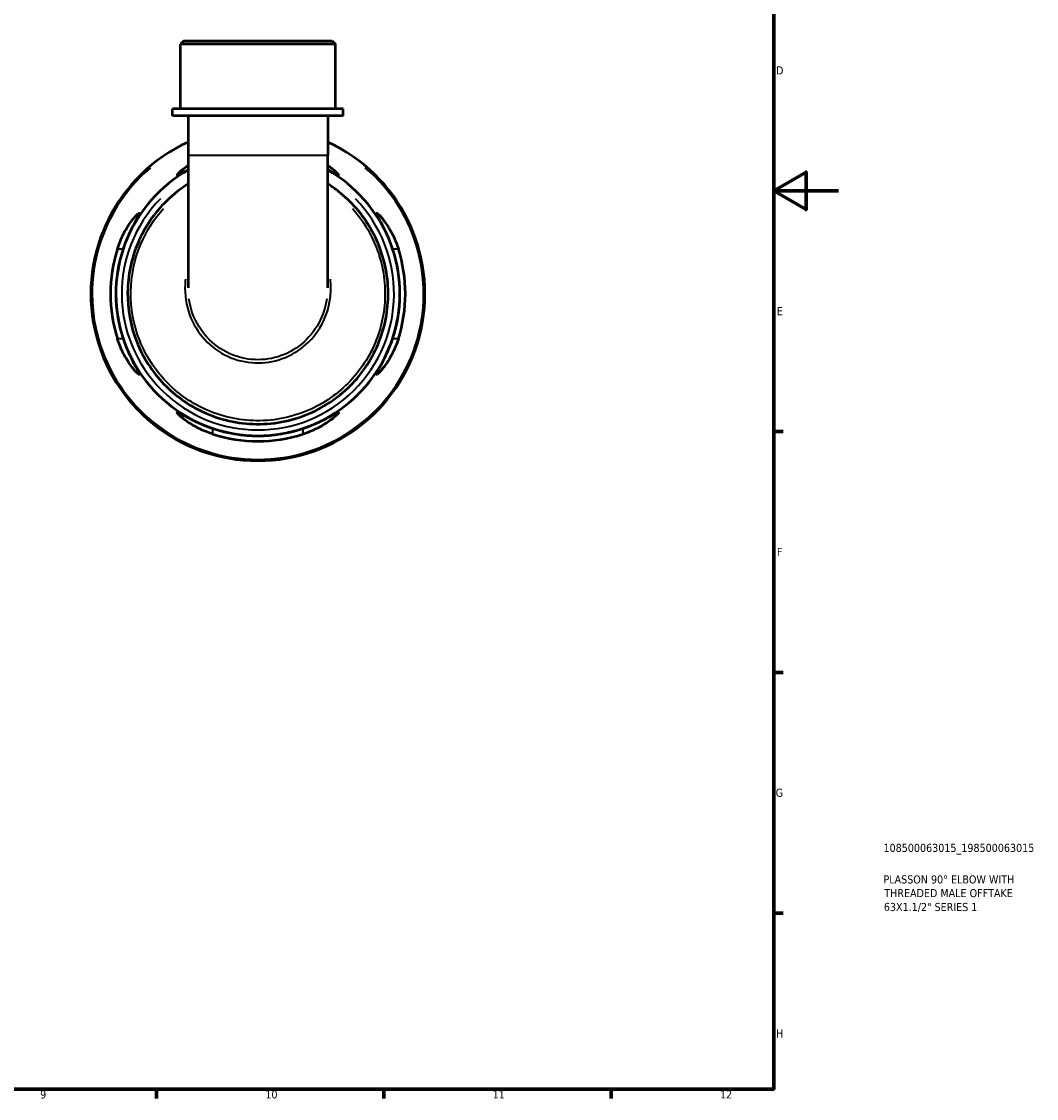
# Model space of a CAD drawing. Header units: millimetres. Extents: x 0 to 902, y 0 to 878.
# Tile 5 of 6: x 589 to 902, y 17 to 349. Entities that reach past the tile are written whole.
import ezdxf

# ---------------------------------------------------------------- set-up
doc = ezdxf.new("R2010")
doc.units = ezdxf.units.MM
for name, color, linetype, lineweight in [('Border (ISO)', 7, 'Continuous', 70), ('Title (ISO)', 7, 'Continuous', 50), ('Visible (ISO)', 7, 'Continuous', 50), ('Visible Narrow (ISO)', 7, 'Continuous', 35)]:
    doc.layers.add(name, color=color, linetype=linetype, lineweight=lineweight)
doc.styles.add('Note Text (ISO)', font='tahoma.ttf')

# ---------------------------------------------------------------- blocks, each defined once
blk = doc.blocks.new('Borders Default Border')
at = {"layer": 'Border (ISO)'}
for p, q in [((821, 222.75), (823.9, 222.75)), ((821, 148.5), (823.9, 148.5)), ((821, 74.25), (823.9, 74.25)), ((630.75, 20), (630.75, 17.1)), ((700.83, 20), (700.83, 17.1)), ((770.92, 20), (770.92, 17.1))]:
    blk.add_line(p, q, dxfattribs=at)
at = {"layer": 'Border (ISO)', "flags": 128}
for points in [[(20, 20), (20, 574), (821, 574), (821, 20), (20, 20)], [(841, 297), (821, 297), (831, 302.77), (831, 291.23), (821, 297)]]:
    blk.add_lwpolyline(points, dxfattribs=at)
at = {"layer": 'Border (ISO)', "color": 232, "true_color": 0xca0064, "char_height": 2.5, "attachment_point": 7, "style": 'Note Text (ISO)'}
for s, insert in [('D', (821.73, 332.88)), ('E', (821.94, 258.63)), ('F', (822, 184.38)), ('G', (821.61, 110.08)), ('H', (821.74, 35.88)), ('9', (594.88, 17.05)), ('10', (664.29, 17.05)), ('11', (734.37, 17.1)), ('12', (804.46, 17.1))]:
    blk.add_mtext(s, dxfattribs=dict(at, insert=insert))
blk = doc.blocks.new('Title Blocks ISO')
at = {"layer": 'Title (ISO)', "color": 232, "true_color": 0xca0064, "style": 'Note Text (ISO)'}
for tag, p in [('PART_NUMBER_001', (33.84, 73.13)), ('DESCRIPTION_001', (33.84, 63.4)), ('DESCRIPTION_002', (34.09, 59.18)), ('DESCRIPTION_003', (33.95, 54.9))]:
    blk.add_attdef(tag, p, '', height=2.5, dxfattribs=at)

msp = doc.modelspace()

# ---------------------------------------------------------------- linework, layer by layer
at = {"layer": 'Visible (ISO)'}
for p, q in [((639.128, 343.241), (638.098, 342.211)), ((685.901, 342.211), (638.098, 342.211)), ((638.098, 322.241), (638.098, 342.211)), ((639.128, 343.241), (684.871, 343.241)), ((684.871, 343.241), (685.901, 342.211)), ((685.901, 322.241), (685.901, 342.211)), ((688.291, 322.241), (635.708, 322.241)), ((635.708, 320.141), (635.708, 322.241)), ((688.291, 320.141), (688.291, 322.241)), ((688.291, 320.141), (635.708, 320.141)), ((640.488, 320.141), (640.488, 307.994)), ((683.511, 320.141), (683.511, 307.994)), ((640.488, 307.994), (640.488, 267.125)), ((683.511, 267.125), (683.511, 307.994))]:
    msp.add_line(p, q, dxfattribs=at)
for radius, start, end in [(51.5, 114.68922, 65.31078), (43.775, 119.43311, 60.56689), (45.465, 162.25088, 197.74912), (43.79, 161.54806, 198.45194), (43.79, 341.54806, 18.45194), (45.465, 342.25088, 17.74912), (43.79, 251.54806, 288.45194), (45.465, 252.25088, 287.74912)]:
    msp.add_arc((661.999, 265.241), radius, start, end, dxfattribs=at)
for points, knots in [([(640.488, 303.461), (639.812, 303.103), (639.213, 302.774), (638.169, 302.209), (637.746, 301.988), (637.252, 301.794), (637.133, 301.782), (637.098, 301.922), (637.2, 302.084), (637.697, 302.641), (638.18, 303.092), (639.289, 303.988), (639.853, 304.408), (640.488, 304.837)], [-2.9874108, -2.9874108, -2.9874108, -2.9874108, -2.6857815, -2.6857815, -2.3575836, -2.3575836, -2.0942089, -2.0942089, -1.8110368, -1.8110368, -1.4230694, -1.4230694, -1.1295764, -1.1295764, -1.1295764, -1.1295764]), ([(683.51, 304.837), (684.24, 304.344), (684.876, 303.862), (685.984, 302.943), (686.423, 302.52), (686.843, 302.018), (686.915, 301.88), (686.831, 301.779), (686.684, 301.811), (686.117, 302.055), (685.639, 302.311), (684.588, 302.882), (684.076, 303.162), (683.51, 303.461)], [-3.0221195, -3.0221195, -3.0221195, -3.0221195, -2.6844563, -2.6844563, -2.3019845, -2.3019845, -2.0253087, -2.0253087, -1.7586739, -1.7586739, -1.4150477, -1.4150477, -1.1622329, -1.1622329, -1.1622329, -1.1622329]), ([(640.489, 299.164), (638.072, 297.631), (635.818, 295.842), (630.07, 290.168), (627.082, 285.775), (622.997, 276.179), (621.901, 270.98), (621.764, 260.553), (622.724, 255.327), (626.557, 245.629), (629.429, 241.159), (636.464, 233.842), (640.547, 230.922), (650.181, 226.429), (655.858, 225.137), (667.481, 225.008), (673.424, 226.276), (683.754, 231.036), (688.227, 234.332), (695.561, 242.487), (698.394, 247.365), (701.841, 257.77), (702.488, 263.279), (701.544, 274.21), (699.913, 279.621), (694.817, 288.963), (691.508, 292.971), (686.28, 297.286), (684.923, 298.269), (683.51, 299.164)], [-7.2888736, -7.2888736, -7.2888736, -7.2888736, -7.0751438, -7.0751438, -6.6856925, -6.6856925, -6.2962642, -6.2962642, -5.9068458, -5.9068458, -5.5174298, -5.5174298, -5.1487782, -5.1487782, -4.7235618, -4.7235618, -4.2806071, -4.2806071, -3.8740667, -3.8740667, -3.4614961, -3.4614961, -3.0555108, -3.0555108, -2.6421632, -2.6421632, -2.2608445, -2.2608445, -2.1359245, -2.1359245, -2.1359245, -2.1359245]), ([(618.698, 279.101), (618.938, 279.851), (619.208, 280.591), (620.122, 282.828), (620.842, 284.235), (622.347, 286.74), (623.139, 287.831), (624.297, 289.226), (624.72, 289.665), (625.222, 290.085), (625.36, 290.157), (625.461, 290.073), (625.429, 289.926), (625.186, 289.359), (624.93, 288.881), (624.139, 287.427), (623.542, 286.337), (622.305, 283.819), (621.663, 282.379), (620.867, 280.28), (620.658, 279.693), (620.46, 279.101)], [-3.9473698, -3.9473698, -3.9473698, -3.9473698, -3.7096209, -3.7096209, -3.209367, -3.209367, -2.6844563, -2.6844563, -2.3019845, -2.3019845, -2.0253087, -2.0253087, -1.7586739, -1.7586739, -1.4150477, -1.4150477, -0.9332676, -0.9332676, -0.4404999, -0.4404999, -0.2526284, -0.2526284, -0.2526284, -0.2526284]), ([(703.538, 279.101), (703.535, 279.112), (703.531, 279.122), (703.26, 279.934), (702.97, 280.727), (702.085, 282.958), (701.452, 284.332), (700.253, 286.719), (699.685, 287.744), (698.967, 289.072), (698.746, 289.494), (698.552, 289.988), (698.54, 290.108), (698.68, 290.142), (698.842, 290.04), (699.399, 289.544), (699.85, 289.061), (701.05, 287.574), (701.849, 286.443), (703.321, 283.921), (704.002, 282.553), (704.846, 280.437), (705.085, 279.773), (705.3, 279.101)], [-3.8955408, -3.8955408, -3.8955408, -3.8955408, -3.8922757, -3.8922757, -3.6389439, -3.6389439, -3.1579725, -3.1579725, -2.6857815, -2.6857815, -2.3575836, -2.3575836, -2.0942089, -2.0942089, -1.8110368, -1.8110368, -1.4230694, -1.4230694, -0.8979734, -0.8979734, -0.4181575, -0.4181575, -0.2054532, -0.2054532, -0.2054532, -0.2054532]), ([(620.46, 251.381), (620.464, 251.371), (620.467, 251.361), (620.739, 250.548), (621.029, 249.756), (621.913, 247.524), (622.547, 246.15), (623.746, 243.763), (624.314, 242.738), (625.032, 241.411), (625.252, 240.988), (625.447, 240.494), (625.458, 240.375), (625.318, 240.341), (625.156, 240.442), (624.599, 240.939), (624.148, 241.422), (622.948, 242.908), (622.149, 244.039), (620.678, 246.562), (619.997, 247.93), (619.152, 250.045), (618.913, 250.71), (618.698, 251.381)], [-3.8955408, -3.8955408, -3.8955408, -3.8955408, -3.8922757, -3.8922757, -3.6389439, -3.6389439, -3.1579725, -3.1579725, -2.6857815, -2.6857815, -2.3575836, -2.3575836, -2.0942089, -2.0942089, -1.8110368, -1.8110368, -1.4230694, -1.4230694, -0.8979734, -0.8979734, -0.4181575, -0.4181575, -0.2054532, -0.2054532, -0.2054532, -0.2054532]), ([(705.3, 251.381), (705.06, 250.632), (704.79, 249.892), (703.877, 247.654), (703.156, 246.248), (701.651, 243.743), (700.859, 242.652), (699.701, 241.257), (699.278, 240.818), (698.776, 240.397), (698.638, 240.325), (698.537, 240.41), (698.569, 240.556), (698.812, 241.123), (699.069, 241.602), (699.859, 243.056), (700.456, 244.146), (701.693, 246.664), (702.335, 248.104), (703.131, 250.202), (703.341, 250.79), (703.538, 251.381)], [-3.9473698, -3.9473698, -3.9473698, -3.9473698, -3.7096209, -3.7096209, -3.209367, -3.209367, -2.6844563, -2.6844563, -2.3019845, -2.3019845, -2.0253087, -2.0253087, -1.7586739, -1.7586739, -1.4150477, -1.4150477, -0.9332676, -0.9332676, -0.4404999, -0.4404999, -0.2526284, -0.2526284, -0.2526284, -0.2526284]), ([(648.139, 221.94), (647.39, 222.18), (646.65, 222.45), (644.412, 223.364), (643.006, 224.084), (640.5, 225.59), (639.41, 226.381), (638.014, 227.539), (637.576, 227.962), (637.155, 228.464), (637.083, 228.602), (637.168, 228.703), (637.314, 228.671), (637.881, 228.428), (638.36, 228.172), (639.814, 227.381), (640.904, 226.784), (643.421, 225.547), (644.861, 224.905), (646.96, 224.109), (647.548, 223.9), (648.139, 223.702)], [-3.9473698, -3.9473698, -3.9473698, -3.9473698, -3.7096209, -3.7096209, -3.209367, -3.209367, -2.6844563, -2.6844563, -2.3019845, -2.3019845, -2.0253087, -2.0253087, -1.7586739, -1.7586739, -1.4150477, -1.4150477, -0.9332676, -0.9332676, -0.4404999, -0.4404999, -0.2526284, -0.2526284, -0.2526284, -0.2526284]), ([(675.859, 223.702), (675.87, 223.706), (675.88, 223.709), (676.692, 223.981), (677.484, 224.271), (679.716, 225.155), (681.09, 225.789), (683.477, 226.988), (684.502, 227.556), (685.83, 228.274), (686.252, 228.494), (686.746, 228.689), (686.866, 228.7), (686.9, 228.56), (686.798, 228.398), (686.302, 227.841), (685.818, 227.39), (684.332, 226.19), (683.201, 225.391), (680.679, 223.92), (679.311, 223.239), (677.195, 222.394), (676.531, 222.155), (675.859, 221.94)], [-3.8955408, -3.8955408, -3.8955408, -3.8955408, -3.8922757, -3.8922757, -3.6389439, -3.6389439, -3.1579725, -3.1579725, -2.6857815, -2.6857815, -2.3575836, -2.3575836, -2.0942089, -2.0942089, -1.8110368, -1.8110368, -1.4230694, -1.4230694, -0.8979734, -0.8979734, -0.4181575, -0.4181575, -0.2054532, -0.2054532, -0.2054532, -0.2054532])]:
    msp.add_open_spline(points, degree=3, knots=knots, dxfattribs=at)
at = {"layer": 'Visible Narrow (ISO)'}
for p, q in [((640.753, 307.994), (683.246, 307.994)), ((618.786, 279.101), (620.372, 279.101)), ((703.626, 279.101), (705.212, 279.101)), ((620.372, 251.381), (618.786, 251.381)), ((705.212, 251.381), (703.626, 251.381)), ((648.139, 222.028), (648.139, 223.614)), ((675.859, 223.614), (675.859, 222.028))]:
    msp.add_line(p, q, dxfattribs=at)
for radius, start, end in [(51.074, 130.41816, 49.58184), (41.972, 135.74808, 44.25192)]:
    msp.add_arc((661.999, 265.241), radius, start, end, dxfattribs=at)
for points, knots in [([(691.113, 291.549), (693.172, 289.259), (694.961, 286.728), (699.006, 279.272), (700.587, 273.989), (701.488, 263.324), (700.85, 257.953), (697.477, 247.813), (694.711, 243.061), (687.558, 235.118), (683.198, 231.909), (673.13, 227.274), (667.341, 226.039), (656.015, 226.166), (650.484, 227.423), (641.096, 231.798), (637.115, 234.641), (630.254, 241.767), (627.451, 246.121), (623.704, 255.572), (622.762, 260.666), (622.878, 270.837), (623.937, 275.911), (627.614, 284.599), (629.979, 288.316), (632.885, 291.55)], [2.4067135, 2.4067135, 2.4067135, 2.4067135, 2.6421632, 2.6421632, 3.0555108, 3.0555108, 3.4614961, 3.4614961, 3.8740667, 3.8740667, 4.2806071, 4.2806071, 4.7235618, 4.7235618, 5.1487782, 5.1487782, 5.5174298, 5.5174298, 5.9068458, 5.9068458, 6.2962642, 6.2962642, 6.6856925, 6.6856925, 7.0180849, 7.0180849, 7.0180849, 7.0180849]), ([(639.656, 269.757), (639.639, 269.604), (639.623, 269.451), (639.32, 266.14), (639.646, 262.923), (641.495, 256.999), (642.967, 254.279), (646.798, 249.697), (649.127, 247.812), (654.289, 245.11), (657.11, 244.276), (662.845, 243.751), (665.756, 244.054), (671.261, 245.749), (673.852, 247.145), (678.358, 250.843), (680.258, 253.159), (683.103, 258.416), (684.013, 261.372), (684.542, 266.172), (684.538, 267.975), (684.342, 269.757)], [-1.6679084, -1.6679084, -1.6679084, -1.6679084, -1.6479439, -1.6479439, -1.2367428, -1.2367428, -0.843234, -0.843234, -0.4619412, -0.4619412, -0.0872338, -0.0872338, 0.2854629, 0.2854629, 0.660285, 0.660285, 1.0417455, 1.0417455, 1.4354833, 1.4354833, 1.6678904, 1.6678904, 1.6678904, 1.6678904]), ([(683.258, 263.684), (682.87, 261.076), (682.036, 258.538), (679.445, 253.749), (677.628, 251.533), (673.322, 247.995), (670.847, 246.66), (665.588, 245.041), (662.808, 244.75), (657.329, 245.252), (654.634, 246.05), (649.702, 248.634), (647.477, 250.436), (643.814, 254.821), (642.405, 257.425), (641.181, 261.339), (640.916, 262.504), (640.742, 263.684)], [-1.3977659, -1.3977659, -1.3977659, -1.3977659, -1.0417455, -1.0417455, -0.660285, -0.660285, -0.2854629, -0.2854629, 0.0872338, 0.0872338, 0.4619412, 0.4619412, 0.843234, 0.843234, 1.2367428, 1.2367428, 1.3977757, 1.3977757, 1.3977757, 1.3977757])]:
    msp.add_open_spline(points, degree=3, knots=knots, dxfattribs=at)

# ---------------------------------------------------------------- block references
msp.add_blockref('Borders Default Border', (0, 0))
msp.add_blockref('Title Blocks ISO', (821, 20)).add_auto_attribs({'PART_NUMBER_001': '108500063015_198500063015', 'DESCRIPTION_001': 'PLASSON 90° ELBOW WITH', 'DESCRIPTION_002': 'THREADED MALE OFFTAKE', 'DESCRIPTION_003': '63X1.1/2" SERIES 1'})

doc.saveas('drawing.dxf')
